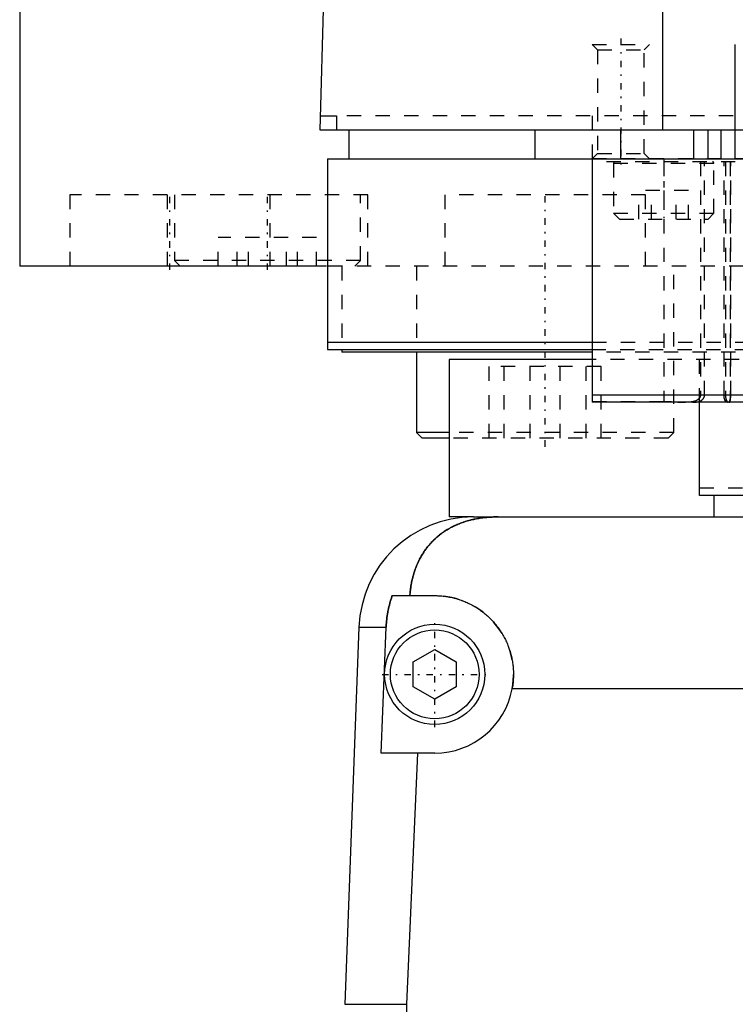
# Model space of a CAD drawing. Extents: x -120 to 120, y -123 to 447.
# Tile 2 of 11: x -100 to -50, y -27 to 42. Entities that reach past the tile are written whole.
import ezdxf

# ---------------------------------------------------------------- set-up
doc = ezdxf.new("R2010")
doc.units = 0
doc.linetypes.add('CENTER', pattern=[1.5, 0.45, -0.5, 0.05, -0.5])
doc.linetypes.add('DASHED', pattern=[2, 1, -1])
for name, color, linetype in [('AM_0', 7, 'CONTINUOUS'), ('AM_10', 7, 'CONTINUOUS'), ('AM_3', 7, 'DASHED'), ('AM_7', 7, 'CENTER')]:
    doc.layers.add(name, color=color, linetype=linetype)

msp = doc.modelspace()

# ---------------------------------------------------------------- linework, layer by layer
at = {"layer": 'AM_0', "color": 7, "linetype": 'CONTINUOUS'}
for p, q in [((-100, 363), (-100, 25)), ((-55.056, 34.5), (-55.056, 116.6)), ((-79, 34.5), (-76.83, 115.627)), ((-78.973, 35.5), (-77.856, 35.5)), ((-77.856, 35.5), (-77.856, 34.5)), ((79, 34.5), (-79, 34.5)), ((-77, 34.5), (-77, 32.5)), ((-64, 34.5), (-64, 32.5)), ((-58, 32.5), (-58, 34.5)), ((-52.9, 32.5), (-52.9, 34.5)), ((-51.9, 32.5), (-51.9, 34.5)), ((-51, 32.5), (-51, 34.5)), ((-78.5, 32.5), (78.5, 32.5)), ((-78.5, 32.5), (-78.5, 19.2)), ((-60, 32.5), (-60, 15.5)), ((-78.563, 25), (-100, 25)), ((-78.5, 19.7), (-60.003, 19.7)), ((-78.5, 19.2), (-60.04, 19.2)), ((-77.5, 19.2), (-77.5, 19)), ((-60.006, 19), (-77.5, 19)), ((-72.286, 19), (-72.286, 13.4)), ((-70, 18.5), (-70, 7.5)), ((-60.069, 18.5), (-70, 18.5)), ((-36, 16), (-60, 16)), ((-36, 15.5), (-60, 15.5)), ((-52.5, 9), (-52.5, 15.5)), ((-72.286, 13.4), (-71.886, 13)), ((-70.008, 13.4), (-72.286, 13.4)), ((-70.004, 13), (-71.886, 13)), ((-36, 9), (-52.5, 9)), ((-51.5, 9), (-51.5, 7.5)), ((-68.3, 7.5), (-70, 7.5)), ((-68.3, 7.5), (-36, 7.5)), ((-73.971, 2), (-71, 2)), ((-76.294, -0.201), (-77.278, -26.541)), ((-76.294, -0.201), (-74.397, -0.201)), ((-74.749, -9), (-74.397, -0.201)), ((-72.5, -2.634), (-71, -1.768)), ((-71, -1.768), (-69.5, -2.634)), ((-72.5, -4.366), (-72.5, -2.634)), ((-69.5, -2.634), (-69.5, -4.366)), ((-71, -5.232), (-72.5, -4.366)), ((-69.5, -4.366), (-71, -5.232)), ((-31.65, -4.5), (-65.592, -4.5)), ((-71, -9), (-74.749, -9)), ((-72.196, -9), (-72.972, -26.541)), ((-77.278, -26.541), (-72.972, -26.541))]:
    msp.add_line(p, q, dxfattribs=at)
for points in [[(-66.564, 7.5, 0), (-66.611, 7.5, 0), (-66.704, 7.499, 0), (-66.797, 7.497, 0), (-66.844, 7.496, 0), (-66.891, 7.494, 0), (-66.984, 7.491, 0), (-67.077, 7.486, 0), (-67.169, 7.48, 0), (-67.262, 7.474, 0), (-67.355, 7.466, 0), (-67.401, 7.462, 0), (-67.447, 7.457, 0), (-67.539, 7.447, 0), (-67.631, 7.436, 0), (-67.723, 7.424, 0), (-67.815, 7.411, 0), (-67.907, 7.397, 0), (-67.953, 7.39, 0), (-67.998, 7.382, 0), (-68.089, 7.365, 0), (-68.18, 7.348, 0), (-68.225, 7.339, 0), (-68.27, 7.329, 0), (-68.359, 7.31, 0), (-68.447, 7.289, 0), (-68.491, 7.278, 0), (-68.535, 7.267, 0), (-68.622, 7.244, 0), (-68.708, 7.22, 0), (-68.793, 7.195, 0), (-68.878, 7.169, 0), (-68.961, 7.142, 0), (-69.003, 7.128, 0), (-69.044, 7.114, 0), (-69.127, 7.085, 0), (-69.208, 7.055, 0), (-69.289, 7.023, 0), (-69.369, 6.991, 0), (-69.448, 6.958, 0), (-69.487, 6.941, 0), (-69.526, 6.923, 0), (-69.604, 6.888, 0), (-69.681, 6.851, 0), (-69.757, 6.814, 0), (-69.832, 6.775, 0), (-69.907, 6.735, 0), (-69.943, 6.715, 0), (-69.98, 6.695, 0), (-70.052, 6.653, 0), (-70.124, 6.611, 0), (-70.194, 6.568, 0), (-70.263, 6.524, 0), (-70.332, 6.479, 0), (-70.366, 6.456, 0), (-70.399, 6.433, 0), (-70.466, 6.386, 0), (-70.531, 6.339, 0), (-70.596, 6.29, 0), (-70.659, 6.241, 0), (-70.722, 6.191, 0), (-70.753, 6.166, 0), (-70.783, 6.14, 0), (-70.844, 6.088, 0), (-70.903, 6.036, 0), (-70.933, 6.009, 0), (-70.962, 5.983, 0), (-71.019, 5.929, 0), (-71.076, 5.874, 0), (-71.104, 5.846, 0), (-71.132, 5.818, 0), (-71.186, 5.762, 0), (-71.24, 5.705, 0), (-71.293, 5.648, 0), (-71.345, 5.589, 0), (-71.396, 5.53, 0), (-71.421, 5.5, 0), (-71.446, 5.47, 0), (-71.495, 5.409, 0), (-71.544, 5.347, 0), (-71.591, 5.284, 0), (-71.638, 5.221, 0), (-71.684, 5.156, 0), (-71.707, 5.124, 0), (-71.729, 5.091, 0), (-71.773, 5.025, 0), (-71.817, 4.958, 0), (-71.859, 4.89, 0), (-71.901, 4.821, 0), (-71.942, 4.752, 0), (-71.962, 4.716, 0), (-71.982, 4.681, 0), (-72.021, 4.61, 0), (-72.059, 4.538, 0), (-72.096, 4.465, 0), (-72.132, 4.391, 0), (-72.167, 4.316, 0), (-72.185, 4.279, 0), (-72.202, 4.241, 0), (-72.235, 4.164, 0), (-72.268, 4.087, 0), (-72.299, 4.009, 0), (-72.33, 3.931, 0), (-72.359, 3.851, 0), (-72.374, 3.811, 0), (-72.388, 3.771, 0), (-72.416, 3.689, 0), (-72.442, 3.607, 0), (-72.455, 3.566, 0), (-72.468, 3.525, 0), (-72.492, 3.441, 0), (-72.516, 3.357, 0), (-72.527, 3.315, 0), (-72.538, 3.273, 0), (-72.559, 3.188, 0), (-72.579, 3.103, 0), (-72.598, 3.017, 0), (-72.616, 2.931, 0), (-72.633, 2.844, 0), (-72.641, 2.8, 0), (-72.649, 2.757, 0), (-72.664, 2.669, 0), (-72.677, 2.581, 0), (-72.717, 2.27, 0), (-72.74, 2, 0)], [(-74.397, -0.201, 0), (-74.394, -0.141, 0), (-74.387, -0.02, 0), (-74.378, 0.103, 0), (-74.373, 0.164, 0), (-74.367, 0.226, 0), (-74.354, 0.35, 0), (-74.339, 0.474, 0), (-74.321, 0.599, 0), (-74.301, 0.724, 0), (-74.279, 0.849, 0), (-74.268, 0.911, 0), (-74.255, 0.973, 0), (-74.229, 1.097, 0), (-74.201, 1.221, 0), (-74.171, 1.344, 0), (-74.139, 1.466, 0), (-74.105, 1.587, 0), (-74.087, 1.647, 0), (-74.069, 1.707, 0), (-74.031, 1.825, 0), (-73.992, 1.942, 0), (-73.971, 2, 0)], [(-71, 2, 0), (-70.956, 2, 0), (-70.866, 1.998, 0), (-70.777, 1.995, 0), (-70.732, 1.993, 0), (-70.687, 1.991, 0), (-70.597, 1.985, 0), (-70.507, 1.978, 0), (-70.417, 1.969, 0), (-70.327, 1.959, 0), (-70.236, 1.947, 0), (-70.191, 1.94, 0), (-70.146, 1.933, 0), (-70.055, 1.918, 0), (-69.965, 1.902, 0), (-69.875, 1.884, 0), (-69.785, 1.864, 0), (-69.696, 1.843, 0), (-69.651, 1.832, 0), (-69.606, 1.82, 0), (-69.517, 1.796, 0), (-69.429, 1.771, 0), (-69.385, 1.757, 0), (-69.341, 1.744, 0), (-69.253, 1.715, 0), (-69.166, 1.685, 0), (-69.122, 1.67, 0), (-69.079, 1.654, 0), (-68.993, 1.621, 0), (-68.908, 1.587, 0), (-68.823, 1.551, 0), (-68.739, 1.514, 0), (-68.656, 1.476, 0), (-68.615, 1.456, 0), (-68.574, 1.436, 0), (-68.492, 1.395, 0), (-68.411, 1.353, 0), (-68.331, 1.309, 0), (-68.252, 1.264, 0), (-68.174, 1.219, 0), (-68.135, 1.195, 0), (-68.097, 1.171, 0), (-68.021, 1.123, 0), (-67.946, 1.074, 0), (-67.872, 1.024, 0), (-67.799, 0.973, 0), (-67.727, 0.92, 0), (-67.692, 0.894, 0), (-67.657, 0.867, 0), (-67.587, 0.813, 0), (-67.519, 0.758, 0), (-67.452, 0.703, 0), (-67.386, 0.646, 0), (-67.322, 0.589, 0), (-67.29, 0.56, 0), (-67.259, 0.531, 0), (-67.197, 0.473, 0), (-67.136, 0.414, 0), (-67.076, 0.354, 0), (-67.017, 0.293, 0), (-66.959, 0.23, 0), (-66.93, 0.199, 0), (-66.901, 0.167, 0), (-66.844, 0.102, 0), (-66.788, 0.036, 0), (-66.76, 0.003, 0), (-66.732, -0.031, 0), (-66.678, -0.099, 0), (-66.624, -0.168, 0), (-66.598, -0.203, 0), (-66.572, -0.238, 0), (-66.52, -0.309, 0), (-66.47, -0.381, 0), (-66.42, -0.455, 0), (-66.372, -0.529, 0), (-66.324, -0.604, 0), (-66.301, -0.642, 0), (-66.278, -0.68, 0), (-66.233, -0.757, 0), (-66.189, -0.834, 0), (-66.147, -0.913, 0), (-66.105, -0.992, 0), (-66.065, -1.072, 0), (-66.045, -1.112, 0), (-66.026, -1.153, 0), (-65.988, -1.234, 0), (-65.952, -1.316, 0), (-65.917, -1.399, 0), (-65.884, -1.482, 0), (-65.851, -1.566, 0), (-65.836, -1.608, 0), (-65.82, -1.65, 0), (-65.791, -1.735, 0), (-65.763, -1.821, 0), (-65.736, -1.906, 0), (-65.711, -1.993, 0), (-65.687, -2.079, 0), (-65.675, -2.123, 0), (-65.664, -2.166, 0), (-65.643, -2.253, 0), (-65.624, -2.341, 0), (-65.605, -2.428, 0), (-65.589, -2.516, 0), (-65.573, -2.604, 0), (-65.566, -2.648, 0), (-65.56, -2.692, 0), (-65.547, -2.78, 0), (-65.536, -2.868, 0), (-65.532, -2.912, 0), (-65.527, -2.956, 0), (-65.519, -3.044, 0), (-65.512, -3.131, 0), (-65.51, -3.175, 0), (-65.507, -3.219, 0), (-65.503, -3.306, 0), (-65.501, -3.393, 0), (-65.5, -3.48, 0), (-65.5, -3.567, 0), (-65.502, -3.654, 0), (-65.504, -3.698, 0), (-65.505, -3.741, 0), (-65.51, -3.83, 0), (-65.516, -3.918, 0), (-65.523, -4.007, 0), (-65.532, -4.096, 0), (-65.543, -4.186, 0), (-65.549, -4.231, 0), (-65.555, -4.275, 0), (-65.568, -4.365, 0), (-65.584, -4.455, 0), (-65.592, -4.5, 0)], [(-72.972, -26.541, 0), (-72.985, -26.866, 0), (-73.006, -27.514, 0), (-73.017, -28.156, 0), (-73.02, -28.475, 0), (-73.021, -28.792, 0), (-73.017, -29.428, 0), (-73.005, -30.07, 0), (-72.984, -30.718, 0), (-72.955, -31.371, 0), (-72.917, -32.028, 0), (-72.895, -32.358, 0), (-72.871, -32.69, 0), (-72.815, -33.354, 0), (-72.75, -34.022, 0), (-72.676, -34.692, 0), (-72.593, -35.365, 0), (-72.5, -36.038, 0), (-72.45, -36.375, 0), (-72.398, -36.712, 0), (-72.286, -37.387, 0), (-72.165, -38.062, 0), (-72.101, -38.399, 0)]]:
    msp.add_polyline3d(points, dxfattribs=at)
for radius in [3.5, 3.1]:
    msp.add_circle((-71, -3.5), radius, dxfattribs=at)
for centre, radius, start, end in [((-68.3, -0.5), 8, 90, 177.861), ((-71, -3.5), 5.5, 270, 349.52432)]:
    msp.add_arc(centre, radius, start, end, dxfattribs=at)
at = {"layer": 'AM_10', "color": 7, "linetype": 'CONTINUOUS'}
msp.add_line((-50, 32.5), (-50, 40.5), dxfattribs=at)
at = {"layer": 'AM_3', "color": 6, "linetype": 'DASHED'}
for p, q in [((-60, 40.5), (-59.621, 40.121)), ((-60, 40.5), (-56, 40.5)), ((-59.621, 40.121), (-59.621, 32.879)), ((-59.621, 40.121), (-56.379, 40.121)), ((-56.379, 40.121), (-56, 40.5)), ((-56.379, 32.879), (-56.379, 40.121)), ((77.856, 35.5), (-77.856, 35.5)), ((-60, 35.5), (-60, 32.5)), ((77, 32.5), (-60.008, 32.5)), ((-59.621, 32.879), (-60, 32.5)), ((-59.621, 32.879), (-56.379, 32.879)), ((-56, 32.5), (-56.379, 32.879)), ((60, 32.3), (-60, 32.3)), ((-58.5, 32.2), (-58.5, 28.7)), ((-58.5, 32.2), (-51.5, 32.2)), ((-55, 32.3), (-55, 15.503)), ((-52.438, 32.3), (-52.438, 16)), ((-52.15, 16), (-52.15, 32.3)), ((-51.5, 28.7), (-51.5, 32.2)), ((-50.79, 16), (-50.79, 32.3)), ((-50.692, 32.3), (-50.692, 16)), ((-50.356, 32.3), (-50.356, 16)), ((-50.318, 16), (-50.318, 32.3)), ((-56.732, 28.3), (-56.732, 30.3)), ((-53.268, 30.3), (-56.732, 30.3)), ((-55.866, 28.3), (-55.866, 30.3)), ((-54.134, 28.3), (-54.134, 30.3)), ((-53.268, 28.3), (-53.268, 30.3)), ((-96.5, 30), (-96.5, 25)), ((-75.687, 30), (-96.5, 30)), ((-89.687, 30), (-89.687, 25)), ((-89.187, 30), (-89.187, 25.4)), ((-82.5, 25), (-82.5, 30)), ((-76.187, 25.4), (-76.187, 30)), ((-75.687, 25), (-75.687, 30)), ((-70.286, 30), (-70.286, 25)), ((-56.286, 30), (-70.286, 30)), ((-56.286, 25), (-56.286, 30)), ((-58.5, 28.7), (-58.1, 28.3)), ((-58.5, 28.7), (-51.5, 28.7)), ((-58.1, 28.3), (-51.9, 28.3)), ((-51.9, 28.3), (-51.5, 28.7)), ((-86.122, 25), (-86.122, 27)), ((-79.253, 27), (-86.122, 27)), ((-84.796, 25), (-84.796, 27)), ((-84.013, 25), (-84.013, 27)), ((-81.362, 25), (-81.362, 27)), ((-80.578, 25), (-80.578, 27)), ((-79.253, 25), (-79.253, 27)), ((-89.187, 25.4), (-88.787, 25)), ((-76.187, 25.4), (-89.187, 25.4)), ((78.563, 25), (-78.563, 25)), ((-77.5, 25), (-77.5, 19.2)), ((-76.587, 25), (-76.187, 25.4)), ((-72.286, 25), (-72.286, 19)), ((-54.286, 13.4), (-54.286, 25)), ((-60.003, 19.7), (60.003, 19.7)), ((-60.04, 19.2), (60.04, 19.2)), ((60.006, 19), (-60.006, 19)), ((-52.5, 15.5), (-52.5, 19.2)), ((-67.19, 13), (-67.19, 18)), ((-59.382, 18), (-67.19, 18)), ((-66.144, 13), (-66.144, 18)), ((-64.332, 13), (-64.332, 18)), ((-62.24, 13), (-62.24, 18)), ((-60.428, 13), (-60.428, 18)), ((-1.732, 18.5), (-60.069, 18.5)), ((-59.382, 13), (-59.382, 18)), ((-60, 15.567), (-55, 15.567)), ((-54.313, 15.5), (-60, 15.503)), ((-54.286, 13.4), (-70.008, 13.4)), ((-54.686, 13), (-54.286, 13.4)), ((-54.686, 13), (-70.004, 13)), ((52.5, 9.5), (-52.5, 9.5))]:
    msp.add_line(p, q, dxfattribs=at)
for points in [[(-52.438, 16, 0), (-52.438, 15.994, 0), (-52.439, 15.982, 0), (-52.44, 15.97, 0), (-52.44, 15.964, 0), (-52.441, 15.958, 0), (-52.443, 15.946, 0), (-52.445, 15.934, 0), (-52.448, 15.922, 0), (-52.451, 15.91, 0), (-52.455, 15.898, 0), (-52.457, 15.893, 0), (-52.459, 15.887, 0), (-52.463, 15.876, 0), (-52.468, 15.864, 0), (-52.473, 15.853, 0), (-52.478, 15.843, 0), (-52.484, 15.832, 0), (-52.487, 15.827, 0), (-52.49, 15.821, 0), (-52.497, 15.811, 0), (-52.504, 15.801, 0), (-52.507, 15.796, 0), (-52.511, 15.792, 0), (-52.518, 15.782, 0), (-52.525, 15.773, 0), (-52.529, 15.768, 0), (-52.533, 15.764, 0), (-52.541, 15.755, 0), (-52.549, 15.747, 0), (-52.557, 15.739, 0), (-52.565, 15.731, 0), (-52.574, 15.723, 0), (-52.578, 15.719, 0), (-52.582, 15.716, 0), (-52.591, 15.709, 0), (-52.6, 15.702, 0), (-52.609, 15.695, 0), (-52.618, 15.688, 0), (-52.628, 15.681, 0), (-52.632, 15.677, 0), (-52.637, 15.674, 0), (-52.647, 15.668, 0), (-52.657, 15.661, 0), (-52.668, 15.655, 0), (-52.678, 15.649, 0), (-52.688, 15.643, 0), (-52.694, 15.641, 0), (-52.699, 15.638, 0), (-52.709, 15.632, 0), (-52.72, 15.627, 0), (-52.756, 15.61, 0), (-52.818, 15.586, 0), (-52.85, 15.576, 0), (-52.884, 15.566, 0), (-52.953, 15.548, 0), (-53.023, 15.534, 0), (-53.095, 15.523, 0), (-53.166, 15.514, 0), (-53.236, 15.508, 0), (-53.27, 15.506, 0), (-53.304, 15.504, 0), (-53.373, 15.501, 0), (-53.444, 15.5, 0), (-53.479, 15.5, 0)], [(-52.982, 15.5, 0), (-52.953, 15.5, 0), (-52.893, 15.502, 0), (-52.832, 15.505, 0), (-52.802, 15.508, 0), (-52.771, 15.511, 0), (-52.711, 15.519, 0), (-52.652, 15.53, 0), (-52.595, 15.544, 0), (-52.54, 15.56, 0), (-52.487, 15.579, 0), (-52.461, 15.589, 0), (-52.457, 15.591, 0), (-52.448, 15.595, 0), (-52.439, 15.6, 0), (-52.435, 15.602, 0), (-52.43, 15.604, 0), (-52.421, 15.608, 0), (-52.412, 15.613, 0), (-52.404, 15.618, 0), (-52.395, 15.623, 0), (-52.386, 15.628, 0), (-52.382, 15.63, 0), (-52.378, 15.633, 0), (-52.369, 15.638, 0), (-52.361, 15.644, 0), (-52.353, 15.649, 0), (-52.344, 15.655, 0), (-52.336, 15.66, 0), (-52.333, 15.663, 0), (-52.329, 15.666, 0), (-52.321, 15.672, 0), (-52.314, 15.678, 0), (-52.306, 15.684, 0), (-52.299, 15.69, 0), (-52.292, 15.697, 0), (-52.289, 15.7, 0), (-52.285, 15.703, 0), (-52.278, 15.71, 0), (-52.271, 15.717, 0), (-52.264, 15.724, 0), (-52.258, 15.731, 0), (-52.251, 15.739, 0), (-52.248, 15.742, 0), (-52.245, 15.746, 0), (-52.238, 15.754, 0), (-52.232, 15.762, 0), (-52.226, 15.77, 0), (-52.22, 15.779, 0), (-52.215, 15.787, 0), (-52.212, 15.792, 0), (-52.209, 15.796, 0), (-52.204, 15.805, 0), (-52.199, 15.814, 0), (-52.196, 15.818, 0), (-52.194, 15.823, 0), (-52.189, 15.832, 0), (-52.185, 15.842, 0), (-52.183, 15.846, 0), (-52.18, 15.851, 0), (-52.176, 15.861, 0), (-52.173, 15.871, 0), (-52.169, 15.881, 0), (-52.166, 15.891, 0), (-52.163, 15.901, 0), (-52.162, 15.906, 0), (-52.161, 15.911, 0), (-52.158, 15.921, 0), (-52.156, 15.932, 0), (-52.154, 15.942, 0), (-52.153, 15.953, 0), (-52.152, 15.963, 0), (-52.151, 15.968, 0), (-52.151, 15.974, 0), (-52.15, 15.984, 0), (-52.15, 15.995, 0), (-52.15, 16, 0)], [(-50.565, 15.5, 0), (-50.566, 15.5, 0), (-50.569, 15.5, 0), (-50.571, 15.5, 0), (-50.573, 15.5, 0), (-50.574, 15.501, 0), (-50.577, 15.501, 0), (-50.579, 15.501, 0), (-50.582, 15.502, 0), (-50.585, 15.503, 0), (-50.588, 15.503, 0), (-50.589, 15.504, 0), (-50.59, 15.504, 0), (-50.593, 15.505, 0), (-50.596, 15.506, 0), (-50.599, 15.508, 0), (-50.602, 15.509, 0), (-50.605, 15.51, 0), (-50.606, 15.511, 0), (-50.607, 15.512, 0), (-50.61, 15.513, 0), (-50.613, 15.515, 0), (-50.615, 15.516, 0), (-50.616, 15.517, 0), (-50.619, 15.519, 0), (-50.622, 15.521, 0), (-50.623, 15.522, 0), (-50.625, 15.523, 0), (-50.628, 15.525, 0), (-50.631, 15.527, 0), (-50.634, 15.53, 0), (-50.636, 15.532, 0), (-50.639, 15.535, 0), (-50.641, 15.536, 0), (-50.642, 15.538, 0), (-50.645, 15.54, 0), (-50.648, 15.543, 0), (-50.651, 15.546, 0), (-50.654, 15.549, 0), (-50.657, 15.552, 0), (-50.658, 15.554, 0), (-50.659, 15.556, 0), (-50.662, 15.559, 0), (-50.665, 15.563, 0), (-50.668, 15.566, 0), (-50.671, 15.57, 0), (-50.674, 15.573, 0), (-50.675, 15.575, 0), (-50.676, 15.577, 0), (-50.679, 15.581, 0), (-50.682, 15.585, 0), (-50.685, 15.589, 0), (-50.687, 15.593, 0), (-50.69, 15.597, 0), (-50.691, 15.6, 0), (-50.693, 15.602, 0), (-50.695, 15.606, 0), (-50.698, 15.61, 0), (-50.7, 15.615, 0), (-50.703, 15.619, 0), (-50.705, 15.624, 0), (-50.707, 15.626, 0), (-50.708, 15.629, 0), (-50.71, 15.634, 0), (-50.713, 15.638, 0), (-50.714, 15.641, 0), (-50.715, 15.643, 0), (-50.718, 15.648, 0), (-50.72, 15.653, 0), (-50.721, 15.656, 0), (-50.722, 15.658, 0), (-50.725, 15.663, 0), (-50.727, 15.669, 0), (-50.729, 15.674, 0), (-50.731, 15.679, 0), (-50.734, 15.685, 0), (-50.735, 15.688, 0), (-50.736, 15.69, 0), (-50.738, 15.696, 0), (-50.74, 15.702, 0), (-50.742, 15.708, 0), (-50.744, 15.714, 0), (-50.746, 15.72, 0), (-50.747, 15.723, 0), (-50.748, 15.726, 0), (-50.75, 15.732, 0), (-50.752, 15.739, 0), (-50.754, 15.745, 0), (-50.756, 15.751, 0), (-50.758, 15.758, 0), (-50.759, 15.761, 0), (-50.76, 15.765, 0), (-50.762, 15.771, 0), (-50.763, 15.778, 0), (-50.765, 15.785, 0), (-50.767, 15.792, 0), (-50.768, 15.798, 0), (-50.769, 15.802, 0), (-50.77, 15.805, 0), (-50.771, 15.812, 0), (-50.773, 15.82, 0), (-50.774, 15.827, 0), (-50.775, 15.834, 0), (-50.777, 15.841, 0), (-50.777, 15.845, 0), (-50.778, 15.848, 0), (-50.779, 15.856, 0), (-50.78, 15.863, 0), (-50.781, 15.866, 0), (-50.781, 15.87, 0), (-50.782, 15.878, 0), (-50.783, 15.885, 0), (-50.784, 15.889, 0), (-50.784, 15.892, 0), (-50.785, 15.9, 0), (-50.786, 15.907, 0), (-50.786, 15.915, 0), (-50.787, 15.922, 0), (-50.788, 15.93, 0), (-50.788, 15.933, 0), (-50.788, 15.937, 0), (-50.789, 15.945, 0), (-50.789, 15.952, 0), (-50.789, 15.959, 0), (-50.79, 15.967, 0), (-50.79, 15.974, 0), (-50.79, 15.978, 0), (-50.79, 15.982, 0), (-50.79, 15.989, 0), (-50.79, 15.996, 0), (-50.79, 16, 0)], [(-50.692, 16, 0), (-50.692, 15.996, 0), (-50.692, 15.989, 0), (-50.691, 15.982, 0), (-50.691, 15.978, 0), (-50.691, 15.975, 0), (-50.691, 15.967, 0), (-50.691, 15.96, 0), (-50.691, 15.952, 0), (-50.69, 15.945, 0), (-50.69, 15.938, 0), (-50.69, 15.934, 0), (-50.689, 15.93, 0), (-50.689, 15.923, 0), (-50.688, 15.915, 0), (-50.688, 15.908, 0), (-50.687, 15.901, 0), (-50.686, 15.893, 0), (-50.686, 15.89, 0), (-50.685, 15.886, 0), (-50.685, 15.879, 0), (-50.684, 15.871, 0), (-50.683, 15.868, 0), (-50.683, 15.864, 0), (-50.682, 15.857, 0), (-50.681, 15.849, 0), (-50.68, 15.846, 0), (-50.68, 15.842, 0), (-50.679, 15.835, 0), (-50.678, 15.828, 0), (-50.676, 15.821, 0), (-50.675, 15.814, 0), (-50.674, 15.807, 0), (-50.673, 15.803, 0), (-50.672, 15.8, 0), (-50.671, 15.793, 0), (-50.67, 15.786, 0), (-50.668, 15.779, 0), (-50.667, 15.773, 0), (-50.665, 15.766, 0), (-50.664, 15.763, 0), (-50.664, 15.76, 0), (-50.662, 15.753, 0), (-50.66, 15.747, 0), (-50.659, 15.74, 0), (-50.657, 15.734, 0), (-50.655, 15.728, 0), (-50.654, 15.725, 0), (-50.653, 15.721, 0), (-50.651, 15.715, 0), (-50.65, 15.709, 0), (-50.648, 15.704, 0), (-50.646, 15.698, 0), (-50.644, 15.692, 0), (-50.643, 15.689, 0), (-50.642, 15.686, 0), (-50.64, 15.681, 0), (-50.638, 15.675, 0), (-50.636, 15.67, 0), (-50.634, 15.665, 0), (-50.632, 15.659, 0), (-50.631, 15.657, 0), (-50.63, 15.654, 0), (-50.628, 15.649, 0), (-50.626, 15.644, 0), (-50.625, 15.642, 0), (-50.624, 15.64, 0), (-50.621, 15.635, 0), (-50.619, 15.63, 0), (-50.618, 15.628, 0), (-50.617, 15.625, 0), (-50.615, 15.621, 0), (-50.613, 15.616, 0), (-50.61, 15.612, 0), (-50.608, 15.607, 0), (-50.606, 15.603, 0), (-50.605, 15.601, 0), (-50.603, 15.598, 0), (-50.601, 15.594, 0), (-50.599, 15.59, 0), (-50.596, 15.586, 0), (-50.594, 15.582, 0), (-50.591, 15.578, 0), (-50.59, 15.576, 0), (-50.589, 15.574, 0), (-50.586, 15.57, 0), (-50.584, 15.567, 0), (-50.581, 15.563, 0), (-50.579, 15.56, 0), (-50.576, 15.556, 0), (-50.575, 15.555, 0), (-50.574, 15.553, 0), (-50.571, 15.55, 0), (-50.569, 15.547, 0), (-50.566, 15.544, 0), (-50.564, 15.541, 0), (-50.561, 15.538, 0), (-50.56, 15.537, 0), (-50.559, 15.535, 0), (-50.556, 15.533, 0), (-50.554, 15.53, 0), (-50.551, 15.528, 0), (-50.548, 15.525, 0), (-50.546, 15.523, 0), (-50.545, 15.522, 0), (-50.543, 15.521, 0), (-50.541, 15.519, 0), (-50.538, 15.517, 0), (-50.537, 15.516, 0), (-50.536, 15.515, 0), (-50.533, 15.514, 0), (-50.531, 15.512, 0), (-50.529, 15.511, 0), (-50.528, 15.51, 0), (-50.526, 15.509, 0), (-50.523, 15.508, 0), (-50.521, 15.506, 0), (-50.518, 15.505, 0), (-50.516, 15.504, 0), (-50.514, 15.504, 0), (-50.513, 15.504, 0), (-50.511, 15.503, 0), (-50.508, 15.502, 0), (-50.506, 15.501, 0), (-50.504, 15.501, 0), (-50.501, 15.501, 0), (-50.5, 15.5, 0), (-50.499, 15.5, 0), (-50.497, 15.5, 0), (-50.494, 15.5, 0), (-50.493, 15.5, 0)], [(-50.356, 16, 0), (-50.356, 15.996, 0), (-50.356, 15.989, 0), (-50.357, 15.982, 0), (-50.357, 15.979, 0), (-50.357, 15.975, 0), (-50.357, 15.968, 0), (-50.357, 15.96, 0), (-50.357, 15.953, 0), (-50.357, 15.946, 0), (-50.357, 15.939, 0), (-50.357, 15.935, 0), (-50.357, 15.931, 0), (-50.358, 15.924, 0), (-50.358, 15.917, 0), (-50.358, 15.909, 0), (-50.359, 15.902, 0), (-50.359, 15.895, 0), (-50.359, 15.891, 0), (-50.359, 15.887, 0), (-50.36, 15.88, 0), (-50.36, 15.873, 0), (-50.36, 15.869, 0), (-50.36, 15.866, 0), (-50.361, 15.858, 0), (-50.361, 15.851, 0), (-50.362, 15.848, 0), (-50.362, 15.844, 0), (-50.362, 15.837, 0), (-50.363, 15.83, 0), (-50.364, 15.823, 0), (-50.364, 15.816, 0), (-50.365, 15.809, 0), (-50.365, 15.805, 0), (-50.365, 15.802, 0), (-50.366, 15.795, 0), (-50.367, 15.788, 0), (-50.368, 15.781, 0), (-50.368, 15.775, 0), (-50.369, 15.768, 0), (-50.37, 15.765, 0), (-50.37, 15.761, 0), (-50.371, 15.755, 0), (-50.372, 15.748, 0), (-50.372, 15.742, 0), (-50.373, 15.736, 0), (-50.374, 15.729, 0), (-50.375, 15.726, 0), (-50.375, 15.723, 0), (-50.376, 15.717, 0), (-50.377, 15.711, 0), (-50.378, 15.705, 0), (-50.379, 15.699, 0), (-50.38, 15.693, 0), (-50.381, 15.69, 0), (-50.381, 15.688, 0), (-50.383, 15.682, 0), (-50.384, 15.676, 0), (-50.385, 15.671, 0), (-50.386, 15.666, 0), (-50.387, 15.66, 0), (-50.388, 15.658, 0), (-50.388, 15.655, 0), (-50.39, 15.65, 0), (-50.391, 15.645, 0), (-50.391, 15.643, 0), (-50.392, 15.64, 0), (-50.393, 15.635, 0), (-50.395, 15.631, 0), (-50.395, 15.628, 0), (-50.396, 15.626, 0), (-50.397, 15.621, 0), (-50.399, 15.617, 0), (-50.4, 15.612, 0), (-50.402, 15.607, 0), (-50.403, 15.603, 0), (-50.404, 15.601, 0), (-50.405, 15.599, 0), (-50.406, 15.594, 0), (-50.408, 15.59, 0), (-50.409, 15.586, 0), (-50.411, 15.582, 0), (-50.412, 15.578, 0), (-50.413, 15.576, 0), (-50.414, 15.574, 0), (-50.416, 15.57, 0), (-50.418, 15.567, 0), (-50.419, 15.563, 0), (-50.421, 15.56, 0), (-50.423, 15.556, 0), (-50.424, 15.555, 0), (-50.425, 15.553, 0), (-50.426, 15.55, 0), (-50.428, 15.547, 0), (-50.43, 15.543, 0), (-50.432, 15.541, 0), (-50.434, 15.538, 0), (-50.435, 15.536, 0), (-50.436, 15.535, 0), (-50.438, 15.532, 0), (-50.44, 15.53, 0), (-50.442, 15.527, 0), (-50.444, 15.525, 0), (-50.446, 15.523, 0), (-50.447, 15.522, 0), (-50.448, 15.521, 0), (-50.45, 15.519, 0), (-50.452, 15.517, 0), (-50.453, 15.516, 0), (-50.454, 15.515, 0), (-50.457, 15.513, 0), (-50.459, 15.512, 0), (-50.46, 15.511, 0), (-50.461, 15.51, 0), (-50.463, 15.509, 0), (-50.465, 15.508, 0), (-50.467, 15.506, 0), (-50.47, 15.505, 0), (-50.472, 15.504, 0), (-50.473, 15.504, 0), (-50.474, 15.503, 0), (-50.476, 15.503, 0), (-50.478, 15.502, 0), (-50.481, 15.501, 0), (-50.483, 15.501, 0), (-50.485, 15.501, 0), (-50.486, 15.5, 0), (-50.487, 15.5, 0), (-50.49, 15.5, 0), (-50.492, 15.5, 0), (-50.493, 15.5, 0)], [(-50.431, 15.5, 0), (-50.43, 15.5, 0), (-50.428, 15.5, 0), (-50.427, 15.5, 0), (-50.426, 15.5, 0), (-50.425, 15.501, 0), (-50.423, 15.501, 0), (-50.421, 15.501, 0), (-50.419, 15.502, 0), (-50.417, 15.503, 0), (-50.415, 15.503, 0), (-50.414, 15.504, 0), (-50.413, 15.504, 0), (-50.411, 15.505, 0), (-50.409, 15.506, 0), (-50.407, 15.508, 0), (-50.406, 15.509, 0), (-50.404, 15.51, 0), (-50.403, 15.511, 0), (-50.402, 15.512, 0), (-50.4, 15.513, 0), (-50.398, 15.515, 0), (-50.397, 15.516, 0), (-50.397, 15.517, 0), (-50.395, 15.519, 0), (-50.393, 15.521, 0), (-50.392, 15.522, 0), (-50.391, 15.523, 0), (-50.39, 15.525, 0), (-50.388, 15.528, 0), (-50.386, 15.53, 0), (-50.384, 15.533, 0), (-50.383, 15.535, 0), (-50.382, 15.537, 0), (-50.381, 15.538, 0), (-50.38, 15.541, 0), (-50.378, 15.544, 0), (-50.376, 15.547, 0), (-50.375, 15.55, 0), (-50.373, 15.553, 0), (-50.373, 15.555, 0), (-50.372, 15.557, 0), (-50.37, 15.56, 0), (-50.369, 15.564, 0), (-50.367, 15.567, 0), (-50.366, 15.571, 0), (-50.365, 15.575, 0), (-50.364, 15.577, 0), (-50.363, 15.579, 0), (-50.362, 15.583, 0), (-50.36, 15.587, 0), (-50.359, 15.591, 0), (-50.358, 15.595, 0), (-50.357, 15.6, 0), (-50.356, 15.602, 0), (-50.355, 15.604, 0), (-50.354, 15.608, 0), (-50.353, 15.613, 0), (-50.352, 15.617, 0), (-50.351, 15.622, 0), (-50.35, 15.627, 0), (-50.349, 15.629, 0), (-50.348, 15.632, 0), (-50.347, 15.636, 0), (-50.346, 15.641, 0), (-50.346, 15.644, 0), (-50.345, 15.646, 0), (-50.344, 15.651, 0), (-50.343, 15.656, 0), (-50.343, 15.659, 0), (-50.342, 15.661, 0), (-50.341, 15.667, 0), (-50.34, 15.672, 0), (-50.34, 15.678, 0), (-50.339, 15.683, 0), (-50.338, 15.689, 0), (-50.337, 15.692, 0), (-50.337, 15.694, 0), (-50.336, 15.7, 0), (-50.335, 15.706, 0), (-50.334, 15.712, 0), (-50.334, 15.718, 0), (-50.333, 15.724, 0), (-50.332, 15.727, 0), (-50.332, 15.73, 0), (-50.331, 15.737, 0), (-50.331, 15.743, 0), (-50.33, 15.749, 0), (-50.329, 15.756, 0), (-50.329, 15.762, 0), (-50.328, 15.766, 0), (-50.328, 15.769, 0), (-50.327, 15.776, 0), (-50.327, 15.782, 0), (-50.326, 15.789, 0), (-50.325, 15.796, 0), (-50.325, 15.803, 0), (-50.325, 15.806, 0), (-50.324, 15.81, 0), (-50.324, 15.817, 0), (-50.323, 15.824, 0), (-50.323, 15.831, 0), (-50.323, 15.838, 0), (-50.322, 15.845, 0), (-50.322, 15.848, 0), (-50.322, 15.852, 0), (-50.321, 15.859, 0), (-50.321, 15.866, 0), (-50.321, 15.87, 0), (-50.321, 15.874, 0), (-50.32, 15.881, 0), (-50.32, 15.888, 0), (-50.32, 15.892, 0), (-50.32, 15.895, 0), (-50.32, 15.903, 0), (-50.319, 15.91, 0), (-50.319, 15.917, 0), (-50.319, 15.924, 0), (-50.319, 15.932, 0), (-50.319, 15.935, 0), (-50.318, 15.939, 0), (-50.318, 15.946, 0), (-50.318, 15.953, 0), (-50.318, 15.961, 0), (-50.318, 15.968, 0), (-50.318, 15.975, 0), (-50.318, 15.979, 0), (-50.318, 15.982, 0), (-50.318, 15.989, 0), (-50.318, 15.996, 0), (-50.318, 16, 0)], [(-55, 15.567, 0), (-54.959, 15.567, 0), (-54.877, 15.566, 0), (-54.794, 15.564, 0), (-54.752, 15.563, 0), (-54.709, 15.562, 0), (-54.624, 15.559, 0), (-54.539, 15.555, 0), (-54.453, 15.55, 0), (-54.366, 15.545, 0), (-54.279, 15.54, 0), (-54.236, 15.537, 0), (-54.193, 15.534, 0), (-54.107, 15.528, 0), (-54.021, 15.522, 0), (-53.935, 15.517, 0), (-53.85, 15.512, 0), (-53.766, 15.508, 0), (-53.724, 15.506, 0), (-53.683, 15.504, 0), (-53.6, 15.502, 0), (-53.519, 15.5, 0), (-53.479, 15.5, 0)], [(-72.74, 2, 0), (-72.737, 2.046, 0), (-72.729, 2.137, 0), (-72.721, 2.228, 0), (-72.716, 2.273, 0), (-72.712, 2.318, 0), (-72.701, 2.408, 0), (-72.689, 2.498, 0), (-72.677, 2.587, 0), (-72.663, 2.676, 0), (-72.648, 2.765, 0), (-72.64, 2.809, 0), (-72.632, 2.853, 0), (-72.614, 2.941, 0), (-72.596, 3.028, 0), (-72.577, 3.114, 0), (-72.556, 3.2, 0), (-72.535, 3.284, 0), (-72.524, 3.327, 0), (-72.513, 3.368, 0), (-72.489, 3.452, 0), (-72.465, 3.534, 0), (-72.452, 3.575, 0), (-72.439, 3.616, 0), (-72.413, 3.697, 0), (-72.386, 3.777, 0), (-72.371, 3.817, 0), (-72.357, 3.857, 0), (-72.328, 3.936, 0), (-72.298, 4.013, 0), (-72.266, 4.091, 0), (-72.234, 4.167, 0), (-72.201, 4.242, 0), (-72.184, 4.28, 0), (-72.167, 4.317, 0), (-72.132, 4.391, 0), (-72.096, 4.464, 0), (-72.059, 4.536, 0), (-72.022, 4.608, 0), (-71.983, 4.678, 0), (-71.964, 4.713, 0), (-71.944, 4.748, 0), (-71.904, 4.817, 0), (-71.862, 4.885, 0), (-71.82, 4.952, 0), (-71.777, 5.019, 0), (-71.734, 5.085, 0), (-71.711, 5.117, 0), (-71.689, 5.149, 0), (-71.644, 5.213, 0), (-71.597, 5.276, 0), (-71.55, 5.339, 0), (-71.502, 5.4, 0), (-71.453, 5.461, 0), (-71.429, 5.491, 0), (-71.404, 5.521, 0), (-71.353, 5.58, 0), (-71.301, 5.639, 0), (-71.248, 5.697, 0), (-71.195, 5.754, 0), (-71.14, 5.81, 0), (-71.112, 5.838, 0), (-71.084, 5.866, 0), (-71.028, 5.921, 0), (-70.97, 5.975, 0), (-70.941, 6.002, 0), (-70.911, 6.029, 0), (-70.852, 6.081, 0), (-70.791, 6.133, 0), (-70.761, 6.159, 0), (-70.73, 6.184, 0), (-70.667, 6.234, 0), (-70.604, 6.284, 0), (-70.539, 6.332, 0), (-70.474, 6.38, 0), (-70.407, 6.427, 0), (-70.374, 6.45, 0), (-70.34, 6.473, 0), (-70.272, 6.518, 0), (-70.202, 6.563, 0), (-70.132, 6.606, 0), (-70.06, 6.649, 0), (-69.988, 6.69, 0), (-69.951, 6.711, 0), (-69.915, 6.731, 0), (-69.84, 6.771, 0), (-69.765, 6.81, 0), (-69.689, 6.847, 0), (-69.612, 6.884, 0), (-69.534, 6.92, 0), (-69.495, 6.937, 0), (-69.456, 6.954, 0), (-69.377, 6.988, 0), (-69.297, 7.02, 0), (-69.216, 7.052, 0), (-69.134, 7.082, 0), (-69.052, 7.111, 0), (-69.011, 7.126, 0), (-68.969, 7.14, 0), (-68.885, 7.167, 0), (-68.801, 7.193, 0), (-68.716, 7.218, 0), (-68.629, 7.242, 0), (-68.543, 7.265, 0), (-68.499, 7.276, 0), (-68.455, 7.287, 0), (-68.367, 7.308, 0), (-68.278, 7.328, 0), (-68.233, 7.337, 0), (-68.188, 7.346, 0), (-68.097, 7.364, 0), (-68.006, 7.381, 0), (-67.96, 7.388, 0), (-67.914, 7.396, 0), (-67.822, 7.41, 0), (-67.73, 7.424, 0), (-67.638, 7.436, 0), (-67.545, 7.447, 0), (-67.452, 7.457, 0), (-67.406, 7.461, 0), (-67.359, 7.465, 0), (-67.266, 7.473, 0), (-67.173, 7.48, 0), (-67.08, 7.486, 0), (-66.986, 7.49, 0), (-66.893, 7.494, 0), (-66.846, 7.496, 0), (-66.799, 7.497, 0), (-66.705, 7.499, 0), (-66.611, 7.5, 0), (-66.564, 7.5, 0)], [(-73.971, 2, 0), (-73.992, 1.942, 0), (-74.031, 1.825, 0), (-74.069, 1.707, 0), (-74.087, 1.647, 0), (-74.105, 1.587, 0), (-74.139, 1.466, 0), (-74.171, 1.344, 0), (-74.201, 1.221, 0), (-74.229, 1.097, 0), (-74.255, 0.973, 0), (-74.268, 0.911, 0), (-74.279, 0.849, 0), (-74.301, 0.724, 0), (-74.321, 0.599, 0), (-74.339, 0.474, 0), (-74.354, 0.35, 0), (-74.367, 0.226, 0), (-74.373, 0.164, 0), (-74.378, 0.103, 0), (-74.387, -0.02, 0), (-74.394, -0.141, 0), (-74.397, -0.201, 0)]]:
    msp.add_polyline3d(points, dxfattribs=at)
for centre, radius, start, end in [((-58.4, 32.2), 0.1, 90, 180), ((-51.6, 32.2), 0.1, 0, 90), ((-71, -3.5), 5.5, 349.52432, 90)]:
    msp.add_arc(centre, radius, start, end, dxfattribs=at)
at = {"layer": 'AM_7', "color": 4, "linetype": 'CENTER'}
for p, q in [((-58, 40.9), (-58, 32.1)), ((-55, 32.5), (-55, 28.1)), ((-89.5, 24.75), (-89.5, 30.25)), ((-82.687, 24.75), (-82.687, 30.25)), ((-63.286, 12.4), (-63.286, 30.25)), ((-71, -7.175), (-71, 0.175)), ((-74.675, -3.5), (-67.325, -3.5))]:
    msp.add_line(p, q, dxfattribs=at)

doc.saveas('drawing.dxf')
